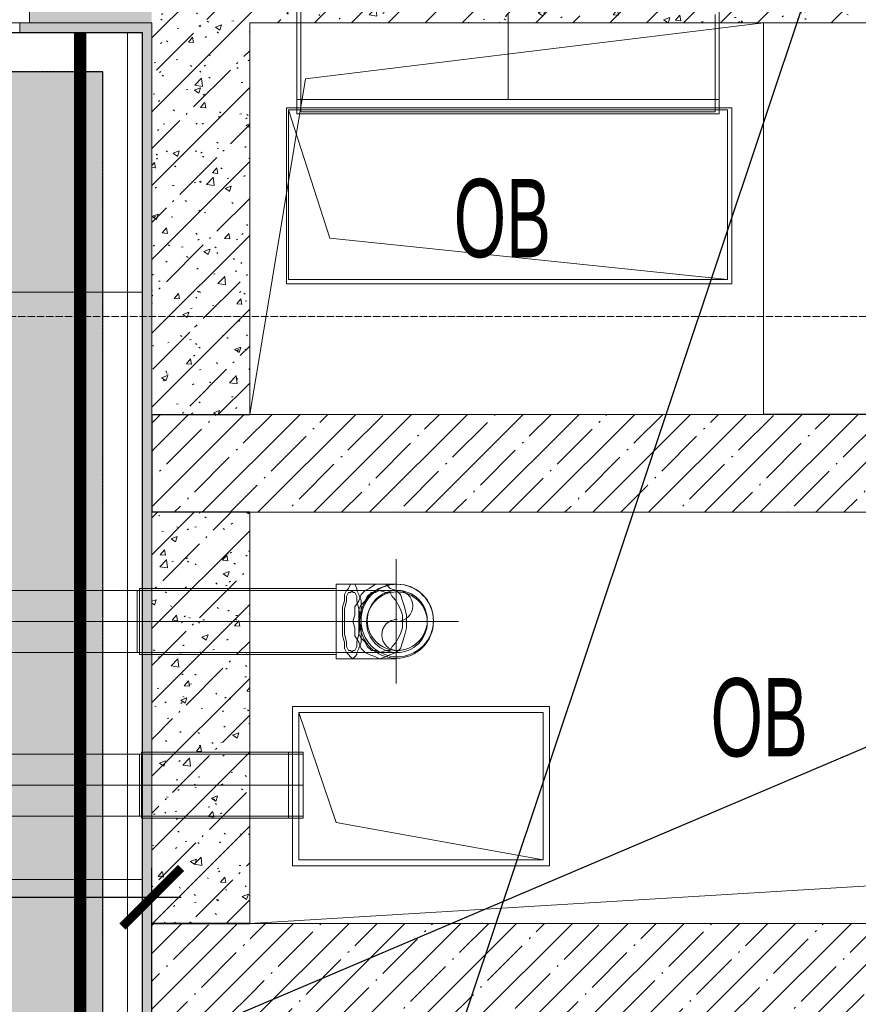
# Model space of a CAD drawing. Header units: millimetres. Extents: x -521669 to 178656, y -69521 to 560843.
# Tile 183 of 256: x -172623 to -170909, y 537324 to 539336. Entities that reach past the tile are written whole.
import ezdxf
from ezdxf import colors
from ezdxf.entities.mleader import LeaderData, LeaderLine
from ezdxf.math import Vec2, Vec3

# ---------------------------------------------------------------- set-up
doc = ezdxf.new("R2010")
doc.units = ezdxf.units.MM
for name, pattern in [('( Hidden )', [0.375, 0.25, -0.125]), ('-D1-03x03', [6, 3, -3]), ('-D1d1-15x02', [19, 15, -2, 0, -2]), ('DASHDOT', [25.4, 12.7, -6.35, 0, -6.35]), ('DASHED', [0.75, 0.5, -0.25])]:
    doc.linetypes.add(name, pattern=pattern)
doc.layers.get('Defpoints').update_dxf_attribs({"color": 31})
for name, color, linetype, lineweight in [('_0', 7, 'Continuous', 13), ('A-DETL-GENF', 7, 'Continuous', 5), ('A-GENM-HDLN', 7, '-D1-03x03', 5), ('A-WALL', 7, 'Continuous', 5), ('A-WALL-FNSH', 8, 'Continuous', 5), ('dim_light', 12, 'Continuous', 9), ('dim_pot', 183, 'Continuous', 9), ('dim_razv', 93, 'DASHDOT', 9), ('EOM', 1, 'Continuous', 5), ('I-WALL', 7, 'Continuous', 5), ('M-EQPM', 7, 'Continuous', 5), ('M-EQPM-IDEN', 7, 'Continuous', 5), ('pot', 183, 'Continuous', 15), ('pot sh', 183, 'Continuous', 15), ('S-GRID', 7, 'Continuous', 5)]:
    doc.layers.add(name, color=color, linetype=linetype, lineweight=lineweight)
doc.layers.add('PDF8_Воздуховоды', color=3, linetype='Continuous')
doc.layers.add('PDF8_Изоляция', color=7, linetype='Continuous')
doc.layers.add('pol', color=7, linetype='Continuous', lineweight=15, true_color=0x738991)
doc.layers.add('Сводный план', color=1, linetype='Continuous', lineweight=0, true_color=0xff0000)
doc.styles.add('Arial Narrow_4', font='txt', dxfattribs={"width": 0.75, "height": 200})
doc.styles.add('fl_iso paper', font='isocpeur.ttf', dxfattribs={"width": 0.8, "oblique": 10})
doc.styles.add('In tre', font='isocpeur.ttf', dxfattribs={"width": 0.8, "oblique": 10})
doc.dimstyles.new('In tre 1_75', dxfattribs={"dimtxt": 220, "dimasz": 120, "dimexe": 60, "dimexo": 10, "dimgap": 50, "dimtad": 1, "dimdec": 0, "dimrnd": 5, "dimzin": 0, "dimdsep": 46, "dimtxsty": 'fl_iso paper', "dimblk": 'ARCHTICK', "dimcen": 0, "dimdle": 60, "dimadec": 0, "dimazin": 0, "dimtfac": 1, "dimtdec": 0, "dimtofl": 0, "dimtmove": 1, "dimatfit": 1, "dimfxl": 1, "dimtfill": 1, "dimtolj": 1, "dimtzin": 0, "dimarcsym": 1})
pattern_1 = [(45, (-192252.935, 520379.37), (-57.02463, 57.02463), []), (45, (-192195.91, 520379.37), (-57.02463, 57.02463), [100.806, -20.161, 3.353, -16.808])]
pattern_2 = [(45, (-192252.93, 520379.37), (-75.43415, 75.43415), [106.68, -17.78, 3.556, -17.78]), (45, (-192252.93, 520454.75), (-75.43415, 75.43415), []), (50, (-192252.93, 520379.37), (127.5292, -11.15758), [13.335, -146.685]), (355, (-192252.93, 520379.37), (-24.66966, 133.74), [10.668, -117.348]), (100.451, (-192242.31, 520378.44), (102.85973, 122.5818), [11.333, -124.663]), (46.184, (-192252.93, 520414.93), (189.75516, -29.4304), [20.002, -220.027]), (96.636, (-192237.12, 520412.47), (166.1822, 173.1996), [17, -186.995]), (351.184, (-192252.93, 520414.93), (166.1839, 173.1976), [16.002, -176.022]), (21, (-192235.15, 520406.04), (106.13027, -71.58603), [13.335, -146.685]), (326, (-192235.15, 520406.04), (43.2619, 128.93175), [10.668, -117.348]), (71.451, (-192226.31, 520400.07), (149.392, 57.34505), [11.333, -124.663]), (37.5, (-192252.935, 520379.367), (2.16223, 59.18836), [3.353, -112.573, 3.353, -115.773, -117.792]), (37.5, (-192252.935, 520379.367), (2.16223, 59.18836), [-235.052, 3.353, -114.44]), (7.5, (-192252.935, 520379.367), (46.77386, 70.12615), [3.353, -64.567, 3.353, -109.906, -44.894]), (7.5, (-192252.935, 520379.367), (46.77386, 70.12615), [-181.178, 3.353, -41.542]), (327.5, (-192292.584, 520379.367), (94.91367, -4.01009), [3.353, -41.097, 3.353, -135.331, -184.023]), (327.5, (-192292.584, 520379.367), (94.91367, -4.01009), [-183.134, 3.353, -180.67]), (317.5, (-192310.36, 520379.37), (103.69057, 17.79882), [3.353, -54.432, 3.353, -88.748, -130.683]), (317.5, (-192310.36, 520379.37), (103.69057, 17.79882), [-149.885, 3.353, -127.33])]

# ---------------------------------------------------------------- blocks, each defined once
blk = doc.blocks.new('_ArchTick')
at = {"color": 0, "linetype": 'ByBlock', "lineweight": 9, "const_width": 0.15}
blk.add_lwpolyline([(-0.5, -0.5), (0.5, 0.5)], dxfattribs=at)
blk = doc.blocks.new('*D6202')
at = {"layer": 'Defpoints', "color": 0, "transparency": 16777216}
for p in [(-172352.9, 537542.9), (-172352.9, 537214.4), (-173602.9, 537054.3)]:
    blk.add_point(p, dxfattribs=at)
at = {"layer": 'dim_light', "color": 0, "lineweight": -2, "transparency": 16777216}
for p, q in [((-173602.9, 537064.3), (-173602.9, 537602.9)), ((-172352.9, 537224.4), (-172352.9, 537602.9)), ((-173662.9, 537542.9), (-172292.9, 537542.9))]:
    blk.add_line(p, q, dxfattribs=at)
at = {"layer": 'dim_light', "color": 0, "lineweight": -2, "transparency": 16777216, "xscale": 120, "yscale": 120, "zscale": 120, "rotation": 180}
blk.add_blockref('_ArchTick', (-173602.9, 537542.9), dxfattribs=at)
at = {"layer": 'dim_light', "color": 0, "lineweight": -2, "transparency": 16777216, "xscale": 120, "yscale": 120, "zscale": 120}
blk.add_blockref('_ArchTick', (-172352.9, 537542.9), dxfattribs=at)
at = {"layer": 'dim_light', "color": 0, "transparency": 16777216, "insert": (-172977.9, 537702.9), "char_height": 220, "attachment_point": 5, "style": 'fl_iso paper', "bg_fill": 3, "box_fill_scale": 1.1, "bg_fill_color": 256, "bg_fill_true_color": 13158600, "bg_fill_transparency": 0}
blk.add_mtext('\\A1;1250', dxfattribs=at)
blk = doc.blocks.new('yuyuiiooi')
at = {"layer": 'PDF8_Воздуховоды', "color": 16, "lineweight": 18, "true_color": 0x7f0000}
for points in [[(20254.79016, 18743.617728), (20254.79016, 18917.169744), (20254.79016, 19078.022832), (20254.79016, 19149.983424)], [(20678.08776, 18743.617728), (20678.08776, 18917.169744)], [(21101.38536, 18917.169744), (21101.38536, 18743.617728)], [(21126.783216, 18375.348816), (20229.392304, 18375.348816), (20229.392304, 18722.452848)]]:
    blk.add_lwpolyline(points, dxfattribs=at)
for points in [[(21101.38536, 18718.219872), (21101.38536, 18743.617728), (20254.79016, 18743.617728), (20254.79016, 18718.219872), (20254.79016, 18743.617728), (21101.38536, 18743.617728), (21101.38536, 18718.219872), (20254.79016, 18718.219872)], [(21126.783216, 18722.452848), (21126.783216, 18375.348816), (20314.051824, 18460.008336), (20229.392304, 18722.452848)]]:
    blk.add_lwpolyline(points, close=True, dxfattribs=at)
at = {"layer": 'PDF8_Воздуховоды', "color": 1, "lineweight": 18}
for points in [[(20449.507056, 17549.918496), (20449.507056, 17803.897056)], [(20449.507056, 17740.402416), (20415.643248, 17740.402416), (20360.61456, 17740.402416), (20326.750752, 17740.402416), (19924.618032, 17740.402416), (19924.618032, 17613.413136), (19924.618032, 17740.402416), (19920.385056, 17740.402416), (19920.385056, 17613.413136), (19920.385056, 17740.402416)], [(19924.618032, 17676.907776), (19920.385056, 17676.907776)], [(20449.507056, 17676.907776), (20326.750752, 17676.907776), (20576.496336, 17676.907776)], [(19920.385056, 17613.413136), (19924.618032, 17613.413136), (20326.750752, 17613.413136), (20360.61456, 17613.413136), (20415.643248, 17613.413136), (20449.507056, 17613.413136)]]:
    blk.add_lwpolyline(points, dxfattribs=at)
for points in [[(19920.385056, 17740.402416), (18921.40272, 17740.402416), (18921.40272, 17613.413136), (19920.385056, 17613.413136)], [(20326.750752, 17613.413136), (20326.750752, 17676.907776), (20326.750752, 17740.402416), (20326.750752, 17676.907776)], [(20360.61456, 17613.413136), (20356.381584, 17617.646112), (20352.148608, 17617.646112), (20347.915632, 17626.112064), (20347.915632, 17634.578016), (20343.682656, 17651.50992), (20343.682656, 17676.907776), (20343.682656, 17702.305632), (20347.915632, 17719.237536), (20347.915632, 17727.703488), (20352.148608, 17736.16944), (20356.381584, 17736.16944), (20360.61456, 17740.402416), (20360.61456, 17736.16944), (20364.847536, 17736.16944), (20369.080512, 17727.703488), (20369.080512, 17719.237536), (20373.313488, 17702.305632), (20377.546464, 17676.907776), (20373.313488, 17651.50992), (20369.080512, 17634.578016), (20369.080512, 17626.112064), (20364.847536, 17617.646112), (20360.61456, 17617.646112)], [(20415.643248, 17613.413136), (20407.177296, 17617.646112), (20398.711344, 17617.646112), (20390.245392, 17626.112064), (20386.012416, 17634.578016), (20377.546464, 17643.043968), (20373.313488, 17651.50992), (20373.313488, 17664.208848), (20373.313488, 17676.907776), (20373.313488, 17689.606704), (20373.313488, 17702.305632), (20377.546464, 17710.771584), (20386.012416, 17719.237536), (20390.245392, 17727.703488), (20398.711344, 17736.16944), (20407.177296, 17736.16944), (20415.643248, 17740.402416), (20428.342176, 17736.16944), (20436.808128, 17736.16944), (20441.041104, 17727.703488), (20449.507056, 17719.237536), (20453.740032, 17710.771584), (20457.973008, 17702.305632), (20462.205984, 17689.606704), (20462.205984, 17676.907776), (20462.205984, 17664.208848), (20457.973008, 17651.50992), (20453.740032, 17643.043968), (20449.507056, 17634.578016), (20441.041104, 17626.112064), (20436.808128, 17617.646112), (20428.342176, 17617.646112)], [(18921.40272, 17676.907776), (19920.385056, 17676.907776)], [(19924.618032, 17676.907776), (20326.750752, 17676.907776)]]:
    blk.add_lwpolyline(points, close=True, dxfattribs=at)
for points in [[(20451.623544, 17681.140752, 0.9999922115), (20451.623544, 17617.645617, -0.4142224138), (20390.245392, 17679.024264, 1.0000151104), (20512.999841, 17679.024264, 1.0000151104), (20390.247247, 17679.024264, -0.4142224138), (20451.623544, 17740.402416, -0.9999922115), (20451.623544, 17676.907776)], [(20451.623544, 17617.646112, 0.4142224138), (20513.001696, 17679.024264, 0.4142224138), (20451.623544, 17740.402416)]]:
    blk.add_lwpolyline(points, format="xyb", dxfattribs=at)
at = {"layer": 'PDF8_Воздуховоды', "color": 5, "lineweight": 18}
for points in [[(20750.048352, 17490.656832), (20750.048352, 17190.115536), (20326.750752, 17266.309104), (20250.557184, 17490.656832)], [(19924.618032, 17405.997312), (18743.617728, 17405.997312), (18743.617728, 17279.008032), (19924.618032, 17279.008032)], [(20229.392304, 17405.997312), (20229.392304, 17342.502672), (20229.392304, 17279.008032), (20229.392304, 17342.502672)], [(20259.023136, 17405.997312), (20259.023136, 17342.502672), (20259.023136, 17279.008032), (20259.023136, 17342.502672)], [(18743.617728, 17342.502672), (19924.618032, 17342.502672)]]:
    blk.add_lwpolyline(points, close=True, dxfattribs=at)
for points in [[(20750.048352, 17190.115536), (20250.557184, 17190.115536), (20250.557184, 17490.656832)], [(20259.023136, 17405.997312), (20250.557184, 17405.997312), (20229.392304, 17405.997312), (19928.851008, 17405.997312), (19928.851008, 17279.008032), (19928.851008, 17405.997312), (19924.618032, 17405.997312), (19924.618032, 17279.008032), (19924.618032, 17405.997312)], [(19928.851008, 17342.502672), (19924.618032, 17342.502672)], [(20229.392304, 17342.502672), (19928.851008, 17342.502672), (20229.392304, 17342.502672), (20250.557184, 17342.502672), (20259.023136, 17342.502672)], [(19924.618032, 17279.008032), (19928.851008, 17279.008032), (20229.392304, 17279.008032), (20250.557184, 17279.008032), (20259.023136, 17279.008032)]]:
    blk.add_lwpolyline(points, dxfattribs=at)
at = {"layer": 'PDF8_Воздуховоды', "color": 1, "lineweight": 18}
blk.add_circle((20451.018833, 17675.395999), 62.001296, dxfattribs=at)
at = {"layer": 'PDF8_Изоляция', "color": 16, "lineweight": 18, "true_color": 0x7f0000}
for points in [[(20246.324208, 19149.983424), (20246.324208, 18713.986896), (21109.851312, 18713.986896), (21109.851312, 19149.983424)], [(21135.249168, 18726.685824), (20225.159328, 18726.685824), (20225.159328, 18366.882864), (21135.249168, 18366.882864)]]:
    blk.add_lwpolyline(points, close=True, dxfattribs=at)
blk.add_lwpolyline([(21109.851312, 18743.617728), (20246.324208, 18743.617728)], dxfattribs=at)
at = {"layer": 'PDF8_Изоляция', "color": 1, "lineweight": 18}
for points in [[(20326.750752, 17744.635392), (19924.618032, 17744.635392), (19924.618032, 17609.18016), (20326.750752, 17609.18016)], [(20449.507056, 17753.101344), (20415.643248, 17753.101344), (20360.61456, 17753.101344), (20326.750752, 17753.101344), (20326.750752, 17600.714208), (20360.61456, 17600.714208), (20415.643248, 17600.714208), (20449.507056, 17600.714208)]]:
    blk.add_lwpolyline(points, dxfattribs=at)
for points in [[(20377.546464, 17676.907776), (20377.546464, 17647.276944), (20377.546464, 17634.578016), (20373.313488, 17621.879088), (20369.080512, 17613.413136), (20369.080512, 17609.18016), (20364.847536, 17604.947184), (20360.61456, 17600.714208), (20356.381584, 17604.947184), (20352.148608, 17609.18016), (20347.915632, 17613.413136), (20343.682656, 17621.879088), (20343.682656, 17634.578016), (20339.44968, 17647.276944), (20339.44968, 17676.907776), (20339.44968, 17706.538608), (20343.682656, 17719.237536), (20343.682656, 17731.936464), (20347.915632, 17740.402416), (20352.148608, 17744.635392), (20356.381584, 17753.101344), (20360.61456, 17753.101344), (20364.847536, 17753.101344), (20369.080512, 17744.635392), (20369.080512, 17740.402416), (20373.313488, 17731.936464), (20377.546464, 17719.237536), (20377.546464, 17706.538608)], [(20470.671936, 17676.907776), (20470.671936, 17664.208848), (20466.43896, 17647.276944), (20462.205984, 17634.578016), (20457.973008, 17621.879088), (20449.507056, 17613.413136), (20436.808128, 17609.18016), (20428.342176, 17604.947184), (20415.643248, 17600.714208), (20407.177296, 17604.947184), (20394.478368, 17609.18016), (20386.012416, 17613.413136), (20377.546464, 17621.879088), (20373.313488, 17634.578016), (20364.847536, 17647.276944), (20364.847536, 17664.208848), (20360.61456, 17676.907776), (20364.847536, 17689.606704), (20364.847536, 17706.538608), (20373.313488, 17719.237536), (20377.546464, 17731.936464), (20386.012416, 17740.402416), (20394.478368, 17744.635392), (20407.177296, 17753.101344), (20415.643248, 17753.101344), (20428.342176, 17753.101344), (20436.808128, 17744.635392), (20449.507056, 17740.402416), (20457.973008, 17731.936464), (20462.205984, 17719.237536), (20466.43896, 17706.538608), (20470.671936, 17689.606704)]]:
    blk.add_lwpolyline(points, close=True, dxfattribs=at)
blk.add_lwpolyline([(20525.700624, 17679.024264, 0.414216), (20451.623544, 17753.101344, 0.414216), (20377.546464, 17679.024264, 0.414216), (20451.623544, 17604.947184, 0.414216)], format="xyb", close=True, dxfattribs=at)
at = {"layer": 'PDF8_Изоляция', "color": 5, "lineweight": 18}
for points in [[(20237.858256, 17503.35576), (20237.858256, 17177.416608), (20762.74728, 17177.416608), (20762.74728, 17503.35576), (20237.858256, 17503.35576), (20237.858256, 17177.416608), (20762.74728, 17177.416608), (20762.74728, 17503.35576)], [(20229.392304, 17410.230288), (19928.851008, 17410.230288), (19928.851008, 17274.775056), (20229.392304, 17274.775056)]]:
    blk.add_lwpolyline(points, close=True, dxfattribs=at)
blk.add_lwpolyline([(20229.392304, 17274.775056), (20259.023136, 17274.775056), (20259.023136, 17410.230288), (20229.392304, 17410.230288)], dxfattribs=at)
at = {"layer": 'PDF8_Изоляция', "color": 1, "lineweight": 18}
blk.add_circle((20450.048483, 17677.449203), 75.654078, dxfattribs=at)
for centre, start, end in [((20451.623236, 17679.024572), 89.999761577, 180.000238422), ((20451.623236, 17679.024572), 89.999761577, 180.000238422), ((20451.623852, 17679.024572), 359.999761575, 90.000238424), ((20451.623852, 17679.024572), 359.999761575, 90.000238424), ((20451.623236, 17679.023956), 179.999761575, 270.000238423), ((20451.623236, 17679.023956), 179.999761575, 270.000238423), ((20451.623852, 17679.023956), 269.999761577, 0.000238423), ((20451.623852, 17679.023956), 269.999761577, 0.000238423)]:
    blk.add_arc(centre, 74.076772, start, end, dxfattribs=at)
blk = doc.blocks.new('A_MEQ_OpeningShaft-Rectangular - ОВ-4110558-50_AS_M_L35')
at = {"layer": 'A-DETL-GENF'}
for p, q in [((2100, 0), (0, 0)), ((0, 0), (0, -840)), ((120, -120), (2100, 0)), ((2100, 0), (2100, -840)), ((0, -840), (120, -120)), ((0, -840), (2100, -840))]:
    blk.add_line(p, q, dxfattribs=at)
at = {"layer": 'A-GENM-HDLN'}
for p, q in [((2100, 0), (0, 0)), ((0, 0), (0, -840)), ((2100, -840), (2100, 0)), ((0, -840), (2100, -840))]:
    blk.add_line(p, q, dxfattribs=at)
blk = doc.blocks.new('A_MEQ_OpeningShaft-Rectangular - ОВ-6366848-50_AS_M_L35')
at = {"layer": 'A-DETL-GENF'}
for p, q in [((1050, 0), (0, 0)), ((0, 0), (0, -800)), ((114.3, -114.3), (1050, 0)), ((1050, 0), (1050, -800)), ((0, -800), (114.3, -114.3)), ((0, -800), (1050, -800))]:
    blk.add_line(p, q, dxfattribs=at)
at = {"layer": 'A-GENM-HDLN'}
for p, q in [((1050, 0), (0, 0)), ((0, 0), (0, -800)), ((1050, -800), (1050, 0)), ((0, -800), (1050, -800))]:
    blk.add_line(p, q, dxfattribs=at)

msp = doc.modelspace()

# ---------------------------------------------------------------- hatches: boundary and pattern name
at = {"layer": '_0', "transparency": 33554534}
h = msp.add_hatch(color=252, dxfattribs=at)
h.dxf.hatch_style = 1
h.paths.add_polyline_path([(-154802.1, 519878.6), (-192753.7, 519878.6), (-192753.7, 549830.2), (-154802.1, 549830.2)])
h.paths.add_polyline_path([(-179202.9, 539329.4), (-183852.9, 539329.4), (-183852.9, 541329.4), (-182952.9, 541329.4), (-166902.9, 541329.4), (-163702.9, 541329.4), (-163702.9, 539329.4), (-169852.9, 539329.4), (-169852.9, 530379.4), (-163702.9, 530379.4), (-163702.9, 528379.4), (-183952.9, 528379.4), (-183952.9, 528379.4), (-186002.9, 528379.4), (-186002.9, 530379.4), (-183852.9, 530379.4), (-183852.9, 534429.4), (-179002.9, 534429.4), (-179002.9, 532929.4), (-177352.9, 532929.4), (-177352.9, 537229.4), (-179202.9, 537229.4)], flags=16)
at = {"layer": 'A-WALL'}
h = msp.add_hatch(dxfattribs=at)
h.set_pattern_fill('FP_1', color=256, style=0, pattern_type=2)
h.set_pattern_definition(pattern_1)
h.paths.add_polyline_path([(-169897.9, 538329.4), (-169852.9, 538329.4), (-169852.9, 538529.4), (-172352.9, 538529.4), (-172352.9, 538329.4), (-170052.9, 538329.4)])
h = msp.add_hatch(dxfattribs=at)
h.set_pattern_fill('FP_1', color=256, style=0, pattern_type=2)
h.set_pattern_definition(pattern_1)
h.paths.add_polyline_path([(-170052.9, 537289.4), (-170052.9, 537489.4), (-172152.9, 537489.4), (-172152.9, 537289.4), (-170180.9, 537289.4)])
at = {"layer": 'I-WALL'}
h = msp.add_hatch(dxfattribs=at)
h.set_pattern_fill('FP_15', color=256, style=0, pattern_type=2)
h.set_pattern_definition(pattern_2)
h.paths.add_polyline_path([(-172372.9, 539329.4), (-172352.9, 539329.4), (-172352.9, 539529.4), (-172602.9, 539529.4), (-172602.9, 539329.4), (-172444.4, 539329.4)])
h.paths.add_polyline_path([(-174852.9, 539329.4), (-174602.9, 539329.4), (-174602.9, 539529.4), (-175052.9, 539529.4), (-175052.9, 539329.4), (-174990.8, 539329.4)])
h.paths.add_polyline_path([(-175352.9, 539329.4), (-175352.9, 539529.4), (-175552.9, 539529.4), (-175552.9, 539329.4)])
h = msp.add_hatch(dxfattribs=at)
h.set_pattern_fill('FP_15', color=256, style=0, pattern_type=2)
h.set_pattern_definition(pattern_2)
h.paths.add_polyline_path([(-172152.9, 538529.4), (-172152.9, 539529.4), (-172352.9, 539529.4), (-172352.9, 538529.4), (-172161.4, 538529.4)])
h = msp.add_hatch(dxfattribs=at)
h.set_pattern_fill('FP_15', color=256, style=0, pattern_type=2)
h.set_pattern_definition(pattern_2)
h.paths.add_polyline_path([(-169852.9, 539329.4), (-169852.9, 539529.4), (-172152.9, 539529.4), (-172152.9, 539329.4), (-169897.9, 539329.4)])
at = {"layer": 'I-WALL', "true_color": 0xf5f3ef}
h = msp.add_hatch(color=7, dxfattribs=at)
h.paths.add_polyline_path([(-172372.9, 539309.4), (-172372.9, 539329.4), (-172622.9, 539329.4), (-172622.9, 539309.4), (-172444.4, 539309.4)])
h.paths.add_polyline_path([(-174707.9, 539309.4), (-174582.9, 539309.4), (-174582.9, 539329.4), (-174852.9, 539329.4), (-174852.9, 539309.4), (-174832.9, 539309.4)])
for points in [[(-172352.9, 538429.4), (-172352.9, 539329.4), (-172372.9, 539329.4), (-172372.9, 538429.4)], [(-172352.9, 538329.4), (-172352.9, 538429.4), (-172372.9, 538429.4), (-172372.9, 538329.4)]]:
    msp.add_hatch(color=7, dxfattribs=at).paths.add_polyline_path(points)

# ---------------------------------------------------------------- linework, layer by layer
at = {"layer": 'A-WALL', "lineweight": 9}
for p, q in [((-172602.9, 539529.4), (-172602.9, 539329.4)), ((-172602.9, 539329.4), (-172352.9, 539329.4)), ((-172352.9, 539329.4), (-172352.9, 538529.4)), ((-171102.9, 539329.4), (-170052.9, 539329.4))]:
    msp.add_line(p, q, dxfattribs=at)
at = {"layer": 'A-WALL', "lineweight": 25}
for p, q in [((-172352.9, 538529.4), (-172152.9, 538529.4)), ((-172352.9, 538529.4), (-172352.9, 538329.4)), ((-169852.9, 538529.4), (-171102.9, 538529.4)), ((-172152.9, 538329.4), (-172352.9, 538329.4))]:
    msp.add_line(p, q, dxfattribs=at)
at = {"layer": 'A-WALL-FNSH'}
for p, q in [((-172602.9, 539329.4), (-172622.9, 539329.4)), ((-172622.9, 539329.4), (-172622.9, 539309.4)), ((-172622.9, 539309.4), (-172372.9, 539309.4))]:
    msp.add_line(p, q, dxfattribs=at)
at = {"layer": 'S-GRID', "linetype": '-D1d1-15x02'}
msp.add_line((-195278.8, 538729.4), (-154847.2, 538729.4), dxfattribs=at)

# ---------------------------------------------------------------- block references
at = {"layer": 'M-EQPM'}
msp.add_blockref('A_MEQ_OpeningShaft-Rectangular - ОВ-6366848-50_AS_M_L35', (-172152.9, 539329.4), dxfattribs=at)
at = {"layer": 'M-EQPM', "rotation": 180}
msp.add_blockref('A_MEQ_OpeningShaft-Rectangular - ОВ-4110558-50_AS_M_L35', (-170052.9, 537489.4), dxfattribs=at)

# ---------------------------------------------------------------- texts
at = {"layer": 'M-EQPM-IDEN', "char_height": 160, "width": 246.519, "attachment_point": 1, "style": 'Arial Narrow_4'}
for insert in [(-171735.9, 539010.5), (-171210.9, 537990.5)]:
    msp.add_mtext('ОВ', dxfattribs=dict(at, insert=insert))

# ---------------------------------------------------------------- next in the draw order: dimensions: what is measured, and where the dimension line sits
at = {"layer": 'dim_light'}
dim = msp.add_linear_dim(base=(-172352.9, 537542.9), p1=(-173602.9, 537054.3), p2=(-172352.9, 537214.4), dimstyle='In tre 1_75', dxfattribs=at)
dim.commit()
dim.dimension.update_dxf_attribs({"geometry": '*D6202', "text_midpoint": (-172977.9, 537702.9)})

# ---------------------------------------------------------------- next in the draw order: hatches: boundary and pattern name
at = {"layer": 'A-WALL'}
h = msp.add_hatch(dxfattribs=at)
h.set_pattern_fill('FP_1', color=256, style=0, pattern_type=2)
h.set_pattern_definition(pattern_1)
h.paths.add_polyline_path([(-172152.9, 531279.4), (-172152.9, 531749.4), (-172352.9, 531749.4), (-172352.9, 531279.4), (-172161.4, 531279.4)])
h.paths.add_polyline_path([(-172352.9, 532799.4), (-172152.9, 532799.4), (-172152.9, 533819.4), (-172352.9, 533819.4)])
h.paths.add_polyline_path([(-172152.9, 534869.4), (-172152.9, 535889.4), (-172352.9, 535889.4), (-172352.9, 534869.4)])
h.paths.add_polyline_path([(-172161.4, 536939.4), (-172152.9, 536939.4), (-172152.9, 537489.4), (-172352.9, 537489.4), (-172352.9, 536939.4)])
at = {"layer": 'I-WALL', "true_color": 0xf5f3ef}
for points in [[(-172352.9, 537489.4), (-172352.9, 538329.4), (-172372.9, 538329.4), (-172372.9, 537489.4)], [(-172352.9, 537389.4), (-172352.9, 537489.4), (-172372.9, 537489.4), (-172372.9, 537389.4)]]:
    msp.add_hatch(color=7, dxfattribs=at).paths.add_polyline_path(points)
at = {"layer": 'I-WALL'}
h = msp.add_hatch(dxfattribs=at)
h.set_pattern_fill('FP_15', color=256, style=0, pattern_type=2)
h.set_pattern_definition(pattern_2)
h.paths.add_polyline_path([(-172152.9, 537489.4), (-172152.9, 538329.4), (-172352.9, 538329.4), (-172352.9, 537489.4), (-172161.4, 537489.4)])
at = {"layer": 'I-WALL', "true_color": 0xf5f3ef}
h = msp.add_hatch(color=7, dxfattribs=at)
h.paths.add_polyline_path([(-172352.9, 535319.4), (-172352.9, 535889.4), (-172372.9, 535889.4), (-172372.9, 535319.4)])
h.paths.add_polyline_path([(-172352.9, 536939.4), (-172352.9, 537389.4), (-172372.9, 537389.4), (-172372.9, 536939.4)])

# ---------------------------------------------------------------- next in the draw order: linework, layer by layer
at = {"layer": 'A-WALL', "lineweight": 9}
msp.add_line((-172352.9, 538329.4), (-172352.9, 537489.4), dxfattribs=at)
at = {"layer": 'A-WALL', "lineweight": 25}
for p, q in [((-172152.9, 537489.4), (-172352.9, 537489.4)), ((-172352.9, 537489.4), (-172152.9, 537489.4)), ((-172352.9, 536939.4), (-172352.9, 537489.4))]:
    msp.add_line(p, q, dxfattribs=at)
at = {"layer": 'A-WALL-FNSH'}
for p, q in [((-172372.9, 539309.4), (-172372.9, 536939.4)), ((-172352.9, 537489.4), (-172352.9, 537489.4))]:
    msp.add_line(p, q, dxfattribs=at)
at = {"layer": 'dim_light', "color": 1, "linetype": 'DASHED', "lineweight": 30, "ltscale": 5, "true_color": 0xe60000}
msp.add_lwpolyline([(-174752.9, 531279.4), (-174752.9, 530479.4), (-172452.9, 530479.4), (-172452.9, 539229.4), (-174752.9, 539229.4), (-174752.9, 532529.4)], dxfattribs=at)

# ---------------------------------------------------------------- next in the draw order: leaders
at = {"layer": 'EOM', "color": 0}
ml = msp.add_multileader_mtext('Standard', dxfattribs=at)
ml.set_content('\\pxsm1;Элетровывод в стене, \\Pдля подключения бегущей строки', style='fl_iso paper')
ml.set_leader_properties()
ml.build(insert=Vec2(0, 0))
ml.multileader.update_dxf_attribs({"text_left_attachment_type": 6, "text_right_attachment_type": 6, "dogleg_length": 114.4, "arrow_head_size": 110})
ctx = ml.context
ctx.base_point, ctx.char_height, ctx.arrow_head_size, ctx.landing_gap_size, ctx.plane_origin = Vec3(-167992, 548090), 250, 110, 1.5, Vec3(-175114.9, 536783.2)
ctx.left_attachment, ctx.right_attachment = 6, 6
notes = []
notes.append((ctx, [(1, (1, 1, 0), (-168106.4, 548090), (1, 0), 114.4, [(0, [(-174852.9, 535029.4), (-172352.9, 535383.8)], 0, [])])]))
ctx.mtext.insert, ctx.mtext.width, ctx.mtext.defined_height, ctx.mtext.line_spacing_factor, ctx.mtext.flow_direction = Vec3(-167990.5, 548415), 4680.62, 15.7, 0.8, 5
ctx.mtext.has_bg_fill, ctx.mtext.bg_color, ctx.mtext.bg_scale_factor, ctx.mtext.bg_transparency, ctx.mtext.use_window_bg_color = 1, -1027028792, 1.5, 0, 1
for ctx, leaders in notes:
    for number, flags, end, landing, length, lines in leaders:
        leader = LeaderData()
        leader.index, (leader.has_last_leader_line, leader.has_dogleg_vector, leader.attachment_direction) = number, flags
        leader.last_leader_point, leader.dogleg_vector, leader.dogleg_length = Vec3(end), Vec3(landing), length
        for number, points, colour, breaks in lines:
            line = LeaderLine()
            line.index, line.vertices, line.color, line.breaks = number, Vec3.list(points), colors.encode_raw_color(colour), breaks
            leader.lines.append(line)
        ctx.leaders.append(leader)

# ---------------------------------------------------------------- next in the draw order: hatches: boundary and pattern name
at = {"layer": 'pot sh', "linetype": 'ByBlock', "lineweight": 0, "true_color": 0x878581}
h = msp.add_hatch(dxfattribs=at)
h.set_pattern_fill('AR-CONC', color=252, scale=2, angle=180)
h.set_pattern_definition([(230, (-64363.93, 560155.87), (-364.3693, 31.8782), [38.1, -419.1]), (175, (-64363.93, 560155.87), (70.4868, -382.1137), [30.48, -335.2812]), (280.45144, (-64394.3, 560158.52), (-293.8825, -350.2355), [32.38, -356.1805]), (226.1842, (-64363.93, 560054.27), (-542.158, 84.0847), [57.15, -628.65]), (276.63556, (-64409.1, 560061.3), (-474.8083, -494.8522), [48.57, -534.2712]), (171.18415, (-64363.93, 560054.27), (-474.8083, -494.8522), [45.72, -502.9195]), (201, (-64414.73, 560079.67), (-303.2288, 204.5304), [38.1, -419.1]), (146, (-64414.73, 560079.67), (-123.604, -368.3759), [30.48, -335.28]), (251.45144, (-64440, 560096.7), (-426.8328, -163.8455), [32.38, -356.1799]), (217.5, (-64363.93, 560155.87), (-6.1772, -169.11008), [0, -331.216, 0, -340.36, 0, -336.55]), (187.5, (-64363.93, 560155.87), (-133.63933, -200.36115), [0, -194.056, 0, -323.596, 0, -128.27]), (147.5, (-64250.65, 560155.87), (-271.18119, 11.45749), [0, -127, 0, -396.24, 0, -525.78]), (137.5, (-64199.85, 560155.87), (-296.25836, -50.853), [0, -165.1, 0, -263.144, 0, -373.38])])
h.paths.add_polyline_path([(-174752.9, 539229.4), (-172452.9, 539229.4), (-172452.9, 530479.4), (-174752.9, 530479.4), (-174752.9, 531279.7), (-174552.9, 531279.7), (-174552.9, 532529.4), (-174752.9, 532529.4)])

# ---------------------------------------------------------------- next in the draw order: linework, layer by layer
at = {"layer": 'Defpoints'}
msp.add_lwpolyline([(-174832.9, 539309.4), (-172372.9, 539309.4), (-172372.9, 536839.4), (-172152.9, 536839.4), (-172152.9, 535989.4), (-172372.9, 535989.4), (-172372.9, 534769.4), (-172152.9, 534769.4), (-172152.9, 533919.4), (-172372.9, 533919.4), (-172372.9, 532699.4), (-172172.9, 532699.4), (-172172.9, 531849.4), (-172372.9, 531849.4), (-172372.9, 530399.4), (-174832.9, 530399.4), (-174832.9, 532979.4), (-175052.9, 532979.4), (-175052.9, 534179.4), (-174832.9, 534179.4), (-174832.9, 535879.4), (-175052.9, 535879.4), (-175052.9, 537079.4), (-174832.9, 537079.4)], close=True, dxfattribs=at)
at = {"layer": 'pot'}
for points in [[(-174852.9, 539329.4), (-172352.9, 539329.4), (-172352.9, 530379.4), (-174852.9, 530379.4)], [(-174752.9, 539229.4), (-172452.9, 539229.4), (-172452.9, 530479.4), (-174752.9, 530479.4), (-174752.9, 531279.7), (-174552.9, 531279.7), (-174552.9, 532529.4), (-174752.9, 532529.4)]]:
    msp.add_lwpolyline(points, close=True, dxfattribs=at)

# ---------------------------------------------------------------- next in the draw order: leaders
at = {"layer": 'dim_pot', "color": 0, "linetype": 'ByBlock'}
ml = msp.add_multileader_mtext('Standard', dxfattribs=at)
ml.set_content('Лючок 400х400 для обслуживания запотолочных пожарных извещателей, расположение уточнить по месту', style='In tre')
ml.set_leader_properties()
ml.build(insert=Vec2(0, 0))
ml.multileader.update_dxf_attribs({"text_left_attachment_type": 6, "text_right_attachment_type": 6, "dogleg_length": 1, "arrow_head_size": 0, "scale": 50})
ctx = ml.context
ctx.base_point, ctx.scale, ctx.char_height, ctx.arrow_head_size, ctx.landing_gap_size, ctx.plane_origin = Vec3(-168997.2, 535135.4), 50, 200, 0, 4.5, Vec3(-162137.4, 539924)
ctx.left_attachment, ctx.right_attachment = 6, 6
notes = []
notes.append((ctx, [(1, (1, 1, 0), (-169047.2, 535135.4), (1, 0), 50, [(0, [(-173402.9, 532162), (-173402.9, 537695.3)], 0, [])])]))
ctx.mtext.insert, ctx.mtext.width, ctx.mtext.defined_height, ctx.mtext.flow_direction = Vec3(-168992.7, 535395.4), 3669.399, 696.6, 5
ctx.mtext.has_bg_fill, ctx.mtext.bg_color, ctx.mtext.bg_scale_factor, ctx.mtext.bg_transparency, ctx.mtext.use_window_bg_color = 1, -1027028792, 1.5, 0, 1
for ctx, leaders in notes:
    for number, flags, end, landing, length, lines in leaders:
        leader = LeaderData()
        leader.index, (leader.has_last_leader_line, leader.has_dogleg_vector, leader.attachment_direction) = number, flags
        leader.last_leader_point, leader.dogleg_vector, leader.dogleg_length = Vec3(end), Vec3(landing), length
        for number, points, colour, breaks in lines:
            line = LeaderLine()
            line.index, line.vertices, line.color, line.breaks = number, Vec3.list(points), colors.encode_raw_color(colour), breaks
            leader.lines.append(line)
        ctx.leaders.append(leader)

# ---------------------------------------------------------------- next in the draw order: linework, layer by layer
at = {"layer": 'dim_razv', "color": 1, "linetype": '( Hidden )', "ltscale": 10, "true_color": 0xff0a0a, "const_width": 25}
msp.add_lwpolyline([(-172499.5, 535479.4), (-172499.5, 539309.4)], dxfattribs=at)

# ---------------------------------------------------------------- next in the draw order: leaders
at = {"layer": 'dim_razv', "color": 0, "linetype": 'ByBlock'}
ml = msp.add_multileader_mtext('Standard', dxfattribs=at)
ml.set_content('Плитка керамогранитная, настенная', style='In tre')
ml.set_leader_properties()
ml.build(insert=Vec2(0, 0))
ml.multileader.update_dxf_attribs({"text_left_attachment_type": 6, "text_right_attachment_type": 6, "dogleg_length": 1, "arrow_head_size": 0, "scale": 50})
ctx = ml.context
ctx.base_point, ctx.scale, ctx.char_height, ctx.arrow_head_size, ctx.landing_gap_size, ctx.plane_origin = Vec3(-169224.3, 538536.9), 50, 200, 0, 4.5, Vec3(-167262.9, 539895.4)
ctx.left_attachment, ctx.right_attachment = 6, 6
notes = []
notes.append((ctx, [(1, (1, 1, 0), (-169274.3, 538536.9), (1, 0), 50, [(1, [(-172549.5, 537146.1)], 0, [])])]))
ctx.mtext.insert, ctx.mtext.width, ctx.mtext.defined_height, ctx.mtext.flow_direction = Vec3(-169219.8, 538776.9), 2725.292, 456.6, 5
ctx.mtext.has_bg_fill, ctx.mtext.bg_color, ctx.mtext.bg_scale_factor, ctx.mtext.bg_transparency, ctx.mtext.use_window_bg_color = 1, -1027028792, 1.5, 0, 1
for ctx, leaders in notes:
    for number, flags, end, landing, length, lines in leaders:
        leader = LeaderData()
        leader.index, (leader.has_last_leader_line, leader.has_dogleg_vector, leader.attachment_direction) = number, flags
        leader.last_leader_point, leader.dogleg_vector, leader.dogleg_length = Vec3(end), Vec3(landing), length
        for number, points, colour, breaks in lines:
            line = LeaderLine()
            line.index, line.vertices, line.color, line.breaks = number, Vec3.list(points), colors.encode_raw_color(colour), breaks
            leader.lines.append(line)
        ctx.leaders.append(leader)

# ---------------------------------------------------------------- next in the draw order: linework, layer by layer
at = {"layer": 'pol'}
msp.add_lwpolyline([(-173002.8, 539329.4), (-173002.8, 538779.4), (-172372.9, 538779.4)], dxfattribs=at)

# ---------------------------------------------------------------- next in the draw order: leaders
at = {"layer": 'dim_razv', "color": 0, "linetype": 'ByBlock'}
ml = msp.add_multileader_mtext('Standard', dxfattribs=at)
ml.set_content('Вертикально расположенная бегущая строка (время/дата/t%%D/этаж)', style='In tre')
ml.set_leader_properties()
ml.build(insert=Vec2(0, 0))
ml.multileader.update_dxf_attribs({"text_left_attachment_type": 6, "text_right_attachment_type": 6, "dogleg_length": 1, "arrow_head_size": 0, "scale": 50})
ctx = ml.context
ctx.base_point, ctx.scale, ctx.char_height, ctx.arrow_head_size, ctx.landing_gap_size, ctx.plane_origin = Vec3(-169169.8, 537319.2), 50, 200, 0, 4.5, Vec3(-159566, 537969.4)
ctx.left_attachment, ctx.right_attachment = 6, 6
notes = []
notes.append((ctx, [(1, (1, 1, 0), (-169219.8, 537319.2), (1, 0), 50, [(1, [(-172549.5, 535379.4)], 0, [])])]))
ctx.mtext.insert, ctx.mtext.width, ctx.mtext.defined_height, ctx.mtext.flow_direction = Vec3(-169165.3, 537579.2), 3092.716, 696.6, 5
ctx.mtext.has_bg_fill, ctx.mtext.bg_color, ctx.mtext.bg_scale_factor, ctx.mtext.bg_transparency, ctx.mtext.use_window_bg_color = 1, -1027028792, 1.5, 0, 1
for ctx, leaders in notes:
    for number, flags, end, landing, length, lines in leaders:
        leader = LeaderData()
        leader.index, (leader.has_last_leader_line, leader.has_dogleg_vector, leader.attachment_direction) = number, flags
        leader.last_leader_point, leader.dogleg_vector, leader.dogleg_length = Vec3(end), Vec3(landing), length
        for number, points, colour, breaks in lines:
            line = LeaderLine()
            line.index, line.vertices, line.color, line.breaks = number, Vec3.list(points), colors.encode_raw_color(colour), breaks
            leader.lines.append(line)
        ctx.leaders.append(leader)

# ---------------------------------------------------------------- next in the draw order: linework, layer by layer
at = {"layer": 'pol'}
for points in [[(-172372.9, 535179.4), (-173002.8, 535179.4), (-173002.8, 533979.4), (-172402.8, 533979.4), (-172402.8, 539309.4)], [(-172372.9, 537579.4), (-173002.8, 537579.4), (-173002.8, 536379.4), (-172402.8, 536379.4), (-172402.8, 539309.4)], [(-172372.9, 538779.4), (-173002.8, 538779.4), (-173002.8, 537579.4), (-172372.9, 537579.4)]]:
    msp.add_lwpolyline(points, dxfattribs=at)

# ---------------------------------------------------------------- next in the draw order: block references
at = {"layer": 'Сводный план'}
msp.add_blockref('yuyuiiooi', (-192302.9, 520429.4), dxfattribs=at)

doc.saveas('drawing.dxf')
